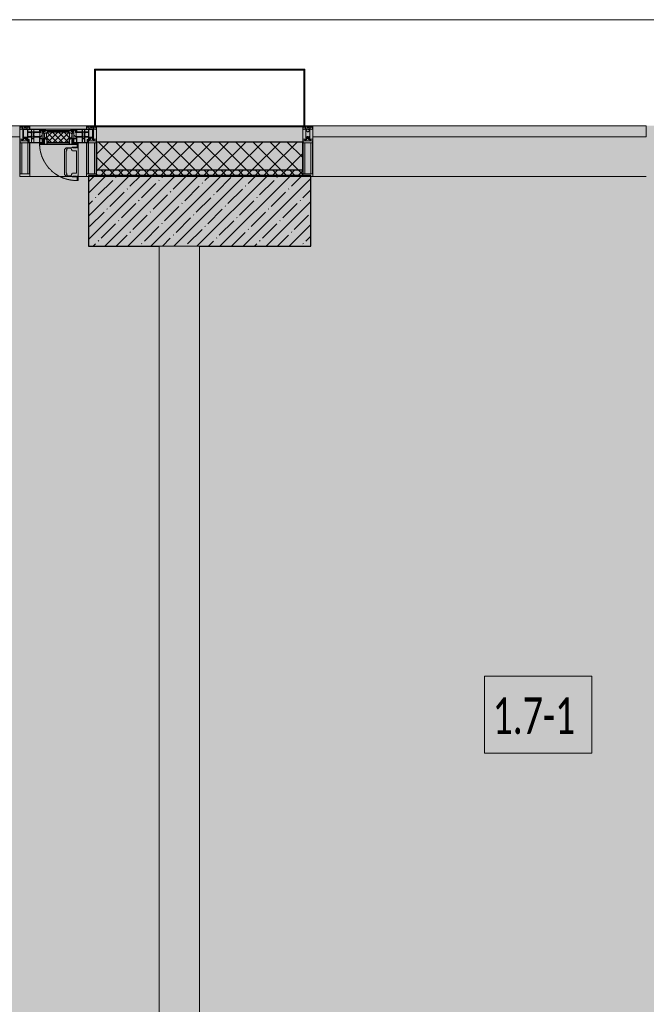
# Model space of a CAD drawing. Header units: millimetres. Extents: x -76220005 to 7466349, y -86687 to 22351.
# Tile 171 of 256: x 56988 to 60088, y -23629 to -18759. Entities that reach past the tile are written whole.
import ezdxf

# ---------------------------------------------------------------- set-up
doc = ezdxf.new("R2010")
doc.units = ezdxf.units.MM
doc.linetypes.add('-D1-02х01', pattern=[3, 2, -1])
for name, color, linetype, lineweight in [('_0', 7, 'Continuous', 13), ('A-010-A_ROOM', 7, 'Continuous', 18), ('A-200-M_WALL', 7, 'Continuous', 5), ('A-200-M_WALL_PAT', 7, 'Continuous', 5), ('A-214-M_CURT_WALL', 7, 'Continuous', 5), ('A-215-M_CURT_PANEL', 7, 'Continuous', 5), ('A-280-M_COLUMN', 7, 'Continuous', 5), ('A-314-M_WINDOW', 7, 'Continuous', 5), ('S-280-M_COLUMN', 7, 'Continuous', 5), ('Z-060-M_DETAIL', 7, 'Continuous', 5), ('Ограждение', 7, 'Continuous', 5), ('Поручни', 7, 'Continuous', 5)]:
    doc.layers.add(name, color=color, linetype=linetype, lineweight=lineweight)
doc.styles.add('Calibri Light_2', font='Calibri light.ttf', dxfattribs={"width": 0.7, "height": 250})

# ---------------------------------------------------------------- blocks, each defined once
blk = doc.blocks.new('System Panel - A_PAN_Glass-3811965-50_AS_Plan_10')
at = {"layer": 'A-215-M_CURT_PANEL'}
for p, q in [((825, 55), (-825, 55)), ((-825, 55), (-825, 0)), ((825, 0), (825, 55)), ((-825, 0), (825, 0))]:
    blk.add_line(p, q, dxfattribs=at)
blk = doc.blocks.new('Rectangular Mullion - R_StandardFrame_50Wx250H-3725449-50_AS_Plan_10')
at = {"layer": 'A-214-M_CURT_WALL'}
blk.add_line((33540, -505), (31890, -505), dxfattribs=at)
blk = doc.blocks.new('Rectangular Mullion - 50Wx250H-2623690-50_AS_Plan_10')
at = {"layer": 'Z-060-M_DETAIL'}
for p, q in [((-25, 65.2), (-25, 250)), ((-25, 250), (0, 250)), ((25, 250), (0, 250)), ((25, 65.2), (25, 250)), ((-23, 237.3), (0, 237.3)), ((-23, 237.3), (-23, 73.6)), ((-14.9, 84), (-14.9, 237.3)), ((23, 237.3), (0, 237.3)), ((14.9, 84), (14.9, 237.3)), ((23, 237.3), (23, 73.6)), ((-14, 65.2), (-25, 65.2)), ((0, 84), (-23, 84)), ((-0.5, 73.6), (-23, 73.6)), ((-14, 71.3), (-14, 65.2)), ((-10, 71.3), (-14, 71.3)), ((-10, 53), (-10, 71.3)), ((-8.7, 53), (-10, 53)), ((-10, 53), (-10, 17)), ((-8.7, 53), (-7, 54.7)), ((-7, 65.2), (-5.9, 67.3)), ((-7, 65.2), (-7, 54.7)), ((-4.1, 67.3), (-5.9, 67.3)), ((-4.1, 67.3), (-2.9, 65.1)), ((-2.9, 65.1), (-2.9, 54.6)), ((-1.3, 53), (-2.9, 54.6)), ((0, 53), (-1.3, 53)), ((0, 84), (23, 84)), ((0, 53), (1.3, 53)), ((0.5, 73.6), (23, 73.6)), ((1.3, 53), (2.9, 54.6)), ((4.1, 67.3), (2.9, 65.1)), ((2.9, 65.1), (2.9, 54.6)), ((4.1, 67.3), (5.9, 67.3)), ((7, 65.2), (5.9, 67.3)), ((7, 65.2), (7, 54.7)), ((8.7, 53), (7, 54.7)), ((8.7, 53), (10, 53)), ((10, 71.3), (14, 71.3)), ((10, 53), (10, 71.3)), ((10, 53), (10, 17)), ((14, 71.3), (14, 65.2)), ((14, 65.2), (25, 65.2)), ((-23.8, 14.6), (-25, 14.2)), ((-25, 0), (-25, 14.2)), ((-22.3, 17), (-23.8, 17)), ((-23.8, 17), (-23.8, 14.6)), ((-22.5, 10.6), (-23.8, 14.6)), ((-22.5, 10.6), (-23.7, 9.9)), ((-23.7, 1.3), (-23.7, 9.9)), ((-23.7, 1.3), (-11.8, 1.3)), ((-23.2, 10.2), (-22.5, 8)), ((-22.5, 8), (-22.5, 4.5)), ((-21.3, 4.5), (-22.5, 4.5)), ((-22.3, 17), (-22.3, 16)), ((-22.3, 16), (-21.3, 16)), ((-19, 17.6), (-21.3, 16)), ((-21.3, 4.5), (-21.3, 6.5)), ((-21.3, 6.5), (-14.2, 6.5)), ((-18.4, 16.6), (-19, 17.6)), ((-7.4, 16.6), (-18.4, 16.6)), ((-14.2, 6.5), (-14.2, 4.5)), ((-13.2, 4.5), (-14.2, 4.5)), ((-13.2, 4.5), (-12.2, 7.2)), ((-12.7, 7.6), (-11.3, 11.4)), ((-12.7, 7.6), (-11.8, 6.9)), ((-12.2, 9), (-12.2, 14.8)), ((-12.2, 14.8), (0, 14.8)), ((-11.8, 1.3), (-11.8, 6.9)), ((-10.5, 11.2), (-11.3, 11.4)), ((-10.5, 1.5), (-10.5, 11.2)), ((-4.8, 1.5), (-10.5, 1.5)), ((-10, 17), (-7.5, 17)), ((-8.5, 23), (-1.5, 30)), ((-8.5, 18.5), (-8.5, 23)), ((-7.5, 18.5), (-8.5, 18.5)), ((-7.5, 17), (-7.5, 18.5)), ((-7.4, 18), (-7.4, 16.6)), ((-2.6, 18), (-7.4, 18)), ((0, 8), (-4.8, 8)), ((-4.8, 1.5), (-4.8, 8)), ((-2.6, 18), (-2.6, 16.8)), ((-2.6, 16.8), (0, 16.8)), ((-1.5, 30), (0, 30)), ((1.5, 30), (0, 30)), ((2.6, 16.8), (0, 16.8)), ((0, 14.8), (0, 16.8)), ((0, 14.8), (0, 16.8)), ((12.2, 14.8), (0, 14.8)), ((0, 0), (0, 8)), ((0, 8), (4.8, 8)), ((0, 0), (0, 8)), ((8.5, 23), (1.5, 30)), ((2.6, 18), (2.6, 16.8)), ((2.6, 18), (7.4, 18)), ((4.8, 1.5), (4.8, 8)), ((4.8, 1.5), (10.5, 1.5)), ((7.4, 18), (7.4, 16.6)), ((7.4, 16.6), (18.4, 16.6)), ((7.5, 18.5), (8.5, 18.5)), ((7.5, 17), (7.5, 18.5)), ((10, 17), (7.5, 17)), ((8.5, 18.5), (8.5, 23)), ((10.5, 11.2), (11.3, 11.4)), ((10.5, 1.5), (10.5, 11.2)), ((12.7, 7.6), (11.3, 11.4)), ((12.7, 7.6), (11.8, 6.9)), ((11.8, 1.3), (11.8, 6.9)), ((23.7, 1.3), (11.8, 1.3)), ((12.2, 9), (12.2, 14.8)), ((13.2, 4.5), (12.2, 7.2)), ((13.2, 4.5), (14.2, 4.5)), ((21.3, 6.5), (14.2, 6.5)), ((14.2, 6.5), (14.2, 4.5)), ((18.4, 16.6), (19, 17.6)), ((19, 17.6), (21.3, 16)), ((22.3, 16), (21.3, 16)), ((21.3, 4.5), (21.3, 6.5)), ((21.3, 4.5), (22.5, 4.5)), ((22.3, 17), (22.3, 16)), ((22.3, 17), (23.8, 17)), ((22.5, 10.6), (23.8, 14.6)), ((22.5, 10.6), (23.7, 9.9)), ((23.2, 10.2), (22.5, 8)), ((22.5, 8), (22.5, 4.5)), ((23.7, 1.3), (23.7, 9.9)), ((23.8, 17), (23.8, 14.6)), ((23.8, 14.6), (25, 14.2)), ((25, 0), (25, 14.2)), ((-25, 0), (0, 0)), ((25, 0), (0, 0))]:
    blk.add_line(p, q, dxfattribs=at)
for centre, start, end in [((-0.5, 73.1), 360, 90), ((0.5, 73.1), 90, 180)]:
    blk.add_arc(centre, 0.5, start, end, dxfattribs=at)
blk = doc.blocks.new('Rectangular Mullion - R_StandardFrame_50Wx250H-3812575-50_AS_Plan_10')
at = {"layer": 'A-214-M_CURT_WALL', "lineweight": 9}
for p, q in [((-50, -250), (-50, 0)), ((-50, 0), (0, 0)), ((0, 0), (0, -250)), ((0, -250), (-50, -250))]:
    blk.add_line(p, q, dxfattribs=at)
blk = doc.blocks.new('A_PAN_Створка - 383мм-V23-50_AS_Plan_10')
at = {"layer": 'A-215-M_CURT_PANEL'}
h = blk.add_hatch(dxfattribs=at)
h.set_pattern_fill('FP_28', color=256, style=0, pattern_type=2)
h.set_pattern_definition([(45, (-21000, -29695.019), (-14.142136, 14.142136), []), (135, (-21000, -29695.019), (-14.142136, -14.142136), [])])
h.paths.add_polyline_path([(-53.6, -82.7), (54.6, -81.8), (54.6, -63.4), (57.2, -60.8), (57.2, -36.4), (54.9, -34.1), (54.5, -31.8), (-54.5, -31.8), (-54.9, -34.1), (-57.2, -36.4), (-57.2, -60.8), (-54.6, -63.4), (-54.6, -81.8)])
at = {"layer": 'A-314-M_WINDOW'}
for p, q in [((-67.9, -17), (-171, -17)), ((-171, -17), (-171, -57)), ((-171, -18.5), (-153.5, -18.5)), ((-153.5, -18.5), (-152, -20)), ((-152, -20), (-152, -73.5)), ((-150.5, -17), (-150.5, -29.4)), ((-132.4, -18.6), (-150.5, -18.6)), ((-150.5, -29.4), (-132.4, -29.4)), ((-150.5, -33.6), (-150.5, -68)), ((-136.3, -33.6), (-150.5, -33.6)), ((-137.2, -31), (-135.8, -35)), ((-132.5, -31), (-137.2, -31)), ((-132.1, -36.8), (-135.8, -35)), ((-132.5, -31.9), (-133.4, -33.7)), ((-133.4, -33.7), (-130.1, -35.3)), ((-132.5, -31.9), (-132.5, -31)), ((-132.4, -29.4), (-132.4, -18.6)), ((-132.1, -49), (-132.1, -36.8)), ((-131, -18.2), (-131, -29.5)), ((-120.8, -18.2), (-131, -18.2)), ((-131, -29.5), (-120.8, -29.5)), ((-131, -30.9), (-131, -33)), ((-120.8, -30.9), (-131, -30.9)), ((-129.4, -34.6), (-131, -33)), ((-130.1, -35.3), (-129.4, -34.6)), ((-130.1, -35.3), (-130.1, -50.4)), ((-122.4, -34.6), (-120.8, -33)), ((-121.7, -35.3), (-122.4, -34.6)), ((-118.4, -33.7), (-121.7, -35.3)), ((-121.7, -35.3), (-121.7, -50.4)), ((-120.8, -18.2), (-120.8, -29.5)), ((-120.8, -30.9), (-120.8, -33)), ((-119.7, -36.8), (-115.9, -35)), ((-119.7, -49), (-119.7, -36.8)), ((-119.3, -18.6), (-92.5, -18.6)), ((-119.3, -29.4), (-119.3, -18.6)), ((-92.5, -29.4), (-119.3, -29.4)), ((-119.3, -31), (-114.6, -31)), ((-119.3, -31.9), (-119.3, -31)), ((-119.3, -31.9), (-118.4, -33.7)), ((-114.6, -31), (-115.9, -35)), ((-94.1, -33.5), (-115.4, -33.5)), ((-89.9, -35.1), (-94.1, -33.5)), ((-92.5, -18.6), (-92.5, -29.4)), ((-90.8, -18.5), (-90.8, -29.4)), ((-87.3, -18.5), (-90.8, -18.5)), ((-90.8, -29.4), (-85.9, -29.4)), ((-89.9, -32.5), (-89.9, -35.1)), ((-85.9, -32.5), (-89.9, -32.5)), ((-89.9, -35.1), (-89.9, -50.9)), ((-87.3, -20.4), (-87.3, -18.5)), ((-87.3, -20.4), (-87.3, -21.9)), ((-84.8, -20.4), (-87.3, -20.4)), ((-87.3, -21.9), (-85.9, -21.9)), ((-85.9, -18.2), (-85.9, -20.4)), ((-75.9, -18.2), (-85.9, -18.2)), ((-85.9, -21.9), (-85.9, -29.4)), ((-85.9, -29.4), (-85.9, -32.5)), ((-85.9, -53.5), (-78, -45.6)), ((-83.4, -20.4), (-84.8, -20.4)), ((-70, -33.8), (-83.4, -20.4)), ((-78, -84), (-78, -23.5)), ((-78, -23.5), (-67.9, -23.5)), ((-78, -36.8), (-70, -36.8)), ((-78, -45.6), (-78, -36.8)), ((-75.9, -21.5), (-75.9, -18.2)), ((-75.9, -21.5), (-75.9, -23.5)), ((-74.9, -21.5), (-75.9, -21.5)), ((-75.9, -23.5), (-73, -23.5)), ((-74.9, -17.9), (-74.9, -21.5)), ((-68.9, -17.9), (-74.9, -17.9)), ((-67.2, -29.3), (-73, -23.5)), ((-61.4, -23.5), (-70, -32.1)), ((-70, -32.1), (-70, -62.5)), ((-70, -36.8), (-70, -33.8)), ((-68.9, -21.5), (-68.9, -17.9)), ((-67.9, -21.5), (-68.9, -21.5)), ((67.9, -17), (-67.9, -17)), ((-61.4, -23.5), (-67.9, -17)), ((-67.9, -17), (-67.9, -23.5)), ((-67.9, -17), (67.9, -17)), ((-67.9, -21.5), (-67.9, -23.5)), ((-67.9, -23.5), (-64.6, -26.8)), ((-67.9, -23.5), (-64.6, -26.8)), ((-64.6, -26.8), (-67.2, -29.3)), ((-64.6, -26.8), (-61.4, -23.5)), ((61.4, -23.5), (-61.4, -23.5)), ((67.9, -17), (61.4, -23.5)), ((70, -32.1), (61.4, -23.5)), ((61.4, -23.5), (64.6, -26.8)), ((67.9, -23.5), (64.6, -26.8)), ((64.6, -26.8), (67.9, -23.5)), ((64.6, -26.8), (67.2, -29.3)), ((67.2, -29.3), (73, -23.5)), ((67.9, -23.5), (67.9, -17)), ((171, -17), (67.9, -17)), ((67.9, -21.5), (67.9, -23.5)), ((67.9, -21.5), (68.9, -21.5)), ((67.9, -23.5), (78, -23.5)), ((68.9, -17.9), (74.9, -17.9)), ((68.9, -21.5), (68.9, -17.9)), ((70, -33.8), (83.4, -20.4)), ((70, -62.5), (70, -32.1)), ((70, -36.8), (70, -33.8)), ((78, -36.8), (70, -36.8)), ((75.9, -23.5), (73, -23.5)), ((74.9, -17.9), (74.9, -21.5)), ((74.9, -21.5), (75.9, -21.5)), ((75.9, -18.2), (85.9, -18.2)), ((75.9, -21.5), (75.9, -18.2)), ((75.9, -21.5), (75.9, -23.5)), ((78, -23.5), (78, -84)), ((78, -45.6), (78, -36.8)), ((85.9, -53.5), (78, -45.6)), ((83.4, -20.4), (84.8, -20.4)), ((84.8, -20.4), (87.3, -20.4)), ((85.9, -18.2), (85.9, -20.4)), ((85.9, -21.9), (85.9, -29.4)), ((87.3, -21.9), (85.9, -21.9)), ((85.9, -29.4), (85.9, -32.5)), ((90.8, -29.4), (85.9, -29.4)), ((85.9, -32.5), (89.9, -32.5)), ((87.3, -18.5), (90.8, -18.5)), ((87.3, -20.4), (87.3, -18.5)), ((87.3, -20.4), (87.3, -21.9)), ((89.9, -32.5), (89.9, -35.1)), ((89.9, -35.1), (94.1, -33.5)), ((89.9, -35.1), (89.9, -50.9)), ((90.8, -18.5), (90.8, -29.4)), ((92.5, -18.6), (92.5, -29.4)), ((119.3, -18.6), (92.5, -18.6)), ((92.5, -29.4), (119.3, -29.4)), ((94.1, -33.5), (115.4, -33.5)), ((114.6, -31), (115.9, -35)), ((119.3, -31), (114.6, -31)), ((119.7, -36.8), (115.9, -35)), ((119.3, -31.9), (118.4, -33.7)), ((118.4, -33.7), (121.7, -35.3)), ((119.3, -29.4), (119.3, -18.6)), ((119.3, -31.9), (119.3, -31)), ((119.7, -49), (119.7, -36.8)), ((120.8, -18.2), (120.8, -29.5)), ((120.8, -18.2), (131, -18.2)), ((131, -29.5), (120.8, -29.5)), ((120.8, -30.9), (120.8, -33)), ((120.8, -30.9), (131, -30.9)), ((122.4, -34.6), (120.8, -33)), ((121.7, -35.3), (122.4, -34.6)), ((121.7, -35.3), (121.7, -50.4)), ((129.4, -34.6), (131, -33)), ((130.1, -35.3), (129.4, -34.6)), ((133.4, -33.7), (130.1, -35.3)), ((130.1, -35.3), (130.1, -50.4)), ((131, -18.2), (131, -29.5)), ((131, -30.9), (131, -33)), ((132.1, -36.8), (135.8, -35)), ((132.1, -49), (132.1, -36.8)), ((132.4, -18.6), (150.5, -18.6)), ((132.4, -29.4), (132.4, -18.6)), ((150.5, -29.4), (132.4, -29.4)), ((132.5, -31), (137.2, -31)), ((132.5, -31.9), (132.5, -31)), ((132.5, -31.9), (133.4, -33.7)), ((137.2, -31), (135.8, -35)), ((136.3, -33.6), (150.5, -33.6)), ((150.5, -17), (150.5, -29.4)), ((150.5, -33.6), (150.5, -68)), ((153.5, -18.5), (152, -20)), ((152, -20), (152, -73.5)), ((171, -18.5), (153.5, -18.5)), ((171, -57), (171, -17)), ((-171, -55.5), (-152, -55.5)), ((-171, -57), (-156, -57)), ((-153, -60), (-153, -73.5)), ((-153, -73.5), (-150, -73.5)), ((-136.4, -52.4), (-150.5, -52.4)), ((-150.5, -56.6), (-132.4, -56.6)), ((-150.5, -68), (-143.5, -68)), ((-150.5, -69.5), (-150.5, -73.5)), ((-145, -69.5), (-150.5, -69.5)), ((-150, -73.5), (-150, -84)), ((-150, -84), (-78, -84)), ((-148.5, -81), (-148.5, -82.5)), ((-143.5, -81), (-148.5, -81)), ((-148.5, -82.5), (-132.4, -82.5)), ((-145, -69.5), (-145, -79.5)), ((-143.5, -68), (-143.5, -81)), ((-137.2, -54.8), (-135.8, -50.8)), ((-132.5, -54.8), (-137.2, -54.8)), ((-132.1, -49), (-135.8, -50.8)), ((-133.4, -52), (-130.1, -50.4)), ((-132.5, -53.8), (-133.4, -52)), ((-132.5, -53.8), (-132.5, -54.8)), ((-132.4, -56.6), (-132.4, -82.5)), ((-129.4, -51.1), (-131, -52.7)), ((-131, -55.1), (-131, -52.7)), ((-120.8, -55.1), (-131, -55.1)), ((-131, -56.5), (-131, -62.6)), ((-131, -56.5), (-120.8, -56.5)), ((-120.8, -62.6), (-131, -62.6)), ((-131, -64.6), (-120.8, -64.6)), ((-131, -82.5), (-131, -64.6)), ((-131, -82.5), (-120.8, -82.5)), ((-130.1, -50.4), (-129.4, -51.1)), ((-121.7, -50.4), (-122.4, -51.1)), ((-122.4, -51.1), (-120.8, -52.7)), ((-118.4, -52), (-121.7, -50.4)), ((-120.8, -55.1), (-120.8, -52.7)), ((-120.8, -56.5), (-120.8, -62.6)), ((-120.8, -82.5), (-120.8, -64.6)), ((-119.7, -49), (-115.9, -50.8)), ((-119.3, -53.8), (-118.4, -52)), ((-119.3, -53.8), (-119.3, -54.8)), ((-119.3, -54.8), (-114.6, -54.8)), ((-119.3, -56.6), (-119.3, -82.5)), ((-92.5, -56.6), (-119.3, -56.6)), ((-119.3, -82.5), (-92.5, -82.5)), ((-114.6, -54.8), (-115.9, -50.8)), ((-94.1, -52.5), (-115.3, -52.5)), ((-89.9, -50.9), (-94.1, -52.5)), ((-92.5, -56.6), (-92.5, -82.5)), ((-73.9, -87.5), (-91.5, -87.5)), ((-91.5, -87.5), (-91.5, -92)), ((-91.5, -92), (91.5, -92)), ((-90.8, -56.6), (-85.9, -56.6)), ((-90.8, -62.7), (-90.8, -56.6)), ((-80.4, -62.7), (-90.8, -62.7)), ((-90.8, -64.6), (-90.8, -82.5)), ((-80.1, -64.6), (-90.8, -64.6)), ((-90.8, -82.5), (-79.5, -82.5)), ((-89.9, -52.2), (-89.9, -50.9)), ((-89.9, -52.2), (-88.6, -53.5)), ((-85.9, -53.5), (-88.6, -53.5)), ((-85.9, -56.6), (-85.9, -53.5)), ((-78, -84), (-85, -84)), ((-85, -84), (-85, -87.5)), ((-85, -87.5), (-78, -87.5)), ((-80.4, -61.1), (-80.4, -62.7)), ((-78, -61.1), (-80.4, -61.1)), ((-80.1, -66.1), (-80.1, -64.6)), ((-78, -66.1), (-80.1, -66.1)), ((-79.5, -80.6), (-78, -80.6)), ((-79.5, -82.5), (-79.5, -80.6)), ((-78, -66.1), (-78, -61.1)), ((-78, -87.5), (-78, -84)), ((-78, -84), (-73.9, -84)), ((-70, -62.5), (-73.9, -62.5)), ((-73.9, -62.5), (-73.9, -87.5)), ((73.9, -62.5), (70, -62.5)), ((73.9, -87.5), (73.9, -62.5)), ((73.9, -84), (78, -84)), ((91.5, -87.5), (73.9, -87.5)), ((78, -61.1), (80.4, -61.1)), ((78, -66.1), (78, -61.1)), ((78, -66.1), (80.1, -66.1)), ((79.5, -80.6), (78, -80.6)), ((78, -87.5), (78, -84)), ((78, -84), (85, -84)), ((78, -84), (150, -84)), ((85, -87.5), (78, -87.5)), ((79.5, -82.5), (79.5, -80.6)), ((90.8, -82.5), (79.5, -82.5)), ((80.1, -64.6), (90.8, -64.6)), ((80.1, -66.1), (80.1, -64.6)), ((80.4, -61.1), (80.4, -62.7)), ((80.4, -62.7), (90.8, -62.7)), ((85, -84), (85, -87.5)), ((85.9, -53.5), (88.6, -53.5)), ((85.9, -56.6), (85.9, -53.5)), ((90.8, -56.6), (85.9, -56.6)), ((89.9, -52.2), (88.6, -53.5)), ((89.9, -50.9), (94.1, -52.5)), ((89.9, -52.2), (89.9, -50.9)), ((90.8, -62.7), (90.8, -56.6)), ((90.8, -64.6), (90.8, -82.5)), ((91.5, -92), (91.5, -87.5)), ((92.5, -56.6), (119.3, -56.6)), ((92.5, -56.6), (92.5, -82.5)), ((119.3, -82.5), (92.5, -82.5)), ((94.1, -52.5), (115.3, -52.5)), ((114.6, -54.8), (115.9, -50.8)), ((119.3, -54.8), (114.6, -54.8)), ((119.7, -49), (115.9, -50.8)), ((118.4, -52), (121.7, -50.4)), ((119.3, -53.8), (118.4, -52)), ((119.3, -53.8), (119.3, -54.8)), ((119.3, -56.6), (119.3, -82.5)), ((122.4, -51.1), (120.8, -52.7)), ((120.8, -55.1), (120.8, -52.7)), ((120.8, -55.1), (131, -55.1)), ((120.8, -56.5), (120.8, -62.6)), ((131, -56.5), (120.8, -56.5)), ((120.8, -62.6), (131, -62.6)), ((120.8, -82.5), (120.8, -64.6)), ((131, -64.6), (120.8, -64.6)), ((131, -82.5), (120.8, -82.5)), ((121.7, -50.4), (122.4, -51.1)), ((130.1, -50.4), (129.4, -51.1)), ((129.4, -51.1), (131, -52.7)), ((133.4, -52), (130.1, -50.4)), ((131, -55.1), (131, -52.7)), ((131, -56.5), (131, -62.6)), ((131, -82.5), (131, -64.6)), ((132.1, -49), (135.8, -50.8)), ((150.5, -56.6), (132.4, -56.6)), ((132.4, -56.6), (132.4, -82.5)), ((148.5, -82.5), (132.4, -82.5)), ((132.5, -53.8), (133.4, -52)), ((132.5, -53.8), (132.5, -54.8)), ((132.5, -54.8), (137.2, -54.8)), ((137.2, -54.8), (135.8, -50.8)), ((136.4, -52.4), (150.5, -52.4)), ((143.5, -68), (143.5, -81)), ((150.5, -68), (143.5, -68)), ((143.5, -81), (148.5, -81)), ((145, -69.5), (150.5, -69.5)), ((145, -69.5), (145, -79.5)), ((148.5, -81), (148.5, -82.5)), ((150, -84), (150, -73.5)), ((150, -73.5), (153, -73.5)), ((150.5, -69.5), (150.5, -73.5)), ((171, -55.5), (152, -55.5)), ((153, -73.5), (153, -60)), ((156, -57), (171, -57))]:
    blk.add_line(p, q, dxfattribs=at)
for centre, start, end in [((-156, -60), 0, 90), ((156, -60), 90, 180)]:
    blk.add_arc(centre, 3, start, end, dxfattribs=at)
at = {"layer": 'A-314-M_WINDOW', "linetype": '-D1-02х01'}
blk.add_arc((91.4, -87.5), 183, 181.4091, 271.1445, dxfattribs=at)
at = {"layer": 'Z-060-M_DETAIL'}
for p, q in [((-70, -32.1), (-61.4, -23.5)), ((-70, -62.5), (-70, -32.1)), ((-67.8, -38.3), (-65.7, -37.4)), ((-67.8, -55.7), (-67.8, -38.3)), ((-65.7, -37.4), (-60.8, -34.7)), ((61.4, -23.5), (-61.4, -23.5)), ((-60.8, -34.7), (-57.3, -35.9)), ((-55.2, -33.8), (-57.3, -35.9)), ((-54.9, -34.1), (-57.2, -36.4)), ((-57.2, -36.4), (-57.2, -60.8)), ((-55.2, -33.8), (-54.8, -31.5)), ((-54.9, -25.8), (-53.9, -24.8)), ((-54.9, -29.5), (-54.9, -25.8)), ((-53.9, -30.5), (-54.9, -29.5)), ((-54.5, -31.8), (-54.9, -34.1)), ((0, -31.5), (-54.8, -31.5)), ((54.5, -31.8), (-54.5, -31.8)), ((-53.9, -24.8), (53.9, -24.8)), ((53.9, -30.5), (-53.9, -30.5)), ((0, -31.5), (54.8, -31.5)), ((54.9, -25.8), (53.9, -24.8)), ((53.9, -30.5), (54.9, -29.5)), ((54.9, -34.1), (54.5, -31.8)), ((55.2, -33.8), (54.8, -31.5)), ((54.9, -29.5), (54.9, -25.8)), ((57.2, -36.4), (54.9, -34.1)), ((55.2, -33.8), (57.3, -35.9)), ((57.2, -60.8), (57.2, -36.4)), ((60.8, -34.7), (57.3, -35.9)), ((65.7, -37.4), (60.8, -34.7)), ((70, -32.1), (61.4, -23.5)), ((67.8, -38.3), (65.7, -37.4)), ((67.8, -55.7), (67.8, -38.3)), ((70, -62.5), (70, -32.1)), ((-91.5, -87.5), (-73.9, -87.5)), ((-91.5, -92), (-91.5, -87.5)), ((-91.5, -92), (91.5, -92)), ((-83.4, -90.3), (-83.4, -87.5)), ((-83.4, -90.3), (-69.4, -90.3)), ((-73.9, -62.5), (-70, -62.5)), ((-73.9, -87.5), (-73.9, -62.5)), ((-69.4, -66.5), (-73.9, -66.5)), ((-73.9, -81.5), (-69.4, -81.5)), ((-69.4, -85.5), (-73.9, -85.5)), ((-69.4, -81.5), (-69.4, -66.5)), ((-69.4, -90.3), (-69.4, -85.5)), ((-61.7, -62.5), (-67.9, -62.5)), ((-67.9, -62.5), (-67.9, -89.3)), ((-67.9, -89.3), (-66.9, -90.3)), ((-66, -56.5), (-67.8, -55.7)), ((-66.9, -90.3), (-57.4, -90.3)), ((-66, -56.5), (-62, -59.1)), ((-62, -59.1), (-60.7, -61)), ((-61.7, -64.9), (-61.7, -62.5)), ((-60.1, -67.7), (-61.7, -64.9)), ((-60.7, -61), (-57.4, -61)), ((-56.4, -67.7), (-60.1, -67.7)), ((-57.4, -61), (-54.9, -63.5)), ((-57.4, -90.3), (-56.4, -89.4)), ((-57.2, -60.8), (-54.6, -63.4)), ((-56.4, -89.4), (-56.4, -67.7)), ((-54.9, -63.5), (-54.9, -81.9)), ((-54.9, -81.9), (-53.8, -83)), ((-54.9, -85.6), (-53.9, -84.6)), ((-54.9, -89.3), (-54.9, -85.6)), ((-53.9, -90.3), (-54.9, -89.3)), ((-54.6, -63.4), (-54.6, -81.8)), ((-54.6, -81.8), (-53.6, -82.7)), ((-53.9, -84.6), (53.9, -84.6)), ((53.9, -90.3), (-53.9, -90.3)), ((53.8, -83), (-53.8, -83)), ((-53.6, -82.7), (53.6, -82.7)), ((53.6, -82.7), (54.6, -81.8)), ((54.9, -81.9), (53.8, -83)), ((54.9, -85.6), (53.9, -84.6)), ((53.9, -90.3), (54.9, -89.3)), ((54.6, -63.4), (57.2, -60.8)), ((54.6, -81.8), (54.6, -63.4)), ((57.4, -61), (54.9, -63.5)), ((54.9, -63.5), (54.9, -81.9)), ((54.9, -89.3), (54.9, -85.6)), ((56.4, -67.7), (60.1, -67.7)), ((56.4, -89.4), (56.4, -67.7)), ((57.4, -90.3), (56.4, -89.4)), ((60.7, -61), (57.4, -61)), ((66.9, -90.3), (57.4, -90.3)), ((60.1, -67.7), (61.7, -64.9)), ((62, -59.1), (60.7, -61)), ((61.7, -62.5), (67.9, -62.5)), ((61.7, -64.9), (61.7, -62.5)), ((66, -56.5), (62, -59.1)), ((66, -56.5), (67.8, -55.7)), ((67.9, -89.3), (66.9, -90.3)), ((67.9, -62.5), (67.9, -89.3)), ((69.4, -66.5), (73.9, -66.5)), ((69.4, -81.5), (69.4, -66.5)), ((73.9, -81.5), (69.4, -81.5)), ((69.4, -85.5), (73.9, -85.5)), ((69.4, -90.3), (69.4, -85.5)), ((83.4, -90.3), (69.4, -90.3)), ((73.9, -62.5), (70, -62.5)), ((73.9, -87.5), (73.9, -62.5)), ((91.5, -87.5), (73.9, -87.5)), ((83.4, -90.3), (83.4, -87.5)), ((91.5, -92), (91.5, -87.5))]:
    blk.add_line(p, q, dxfattribs=at)
at = {"layer": 'Z-060-M_DETAIL', "color": 9, "true_color": 0xc8c8c8}
for p, q in [((95.1, -87.5), (95.1, -105.1)), ((99.6, -87.5), (95.1, -87.5)), ((97.9, -95.6), (95.1, -95.6)), ((97.9, -95.6), (97.9, -109.6)), ((99.6, -270.5), (99.6, -87.5)), ((39.7, -109), (31.1, -117.6)), ((31.1, -117.6), (31.1, -240.4)), ((41.4, -123.8), (39.1, -124.2)), ((39.1, -179), (39.1, -124.2)), ((70.1, -109), (39.7, -109)), ((41.4, -123.8), (43.5, -121.7)), ((45, -113.3), (42.3, -118.2)), ((42.3, -118.2), (43.5, -121.7)), ((45.9, -111.2), (45, -113.3)), ((63.3, -111.2), (45.9, -111.2)), ((64.1, -113), (63.3, -111.2)), ((64.1, -113), (66.7, -117)), ((66.7, -117), (68.6, -118.3)), ((68.6, -118.3), (68.6, -121.6)), ((68.6, -121.6), (71.1, -124.1)), ((70.1, -105.1), (70.1, -109)), ((95.1, -105.1), (70.1, -105.1)), ((71.1, -124.1), (89.5, -124.1)), ((74.1, -109.6), (74.1, -105.1)), ((89.1, -109.6), (74.1, -109.6)), ((89.1, -105.1), (89.1, -109.6)), ((89.5, -124.1), (90.6, -125.2)), ((90.6, -125.2), (90.6, -232.8)), ((93.1, -109.6), (93.1, -105.1)), ((97.9, -109.6), (93.1, -109.6)), ((39.1, -179), (39.1, -233.8)), ((39.7, -249), (31.1, -240.4)), ((41.4, -234.2), (39.1, -233.8)), ((41.4, -234.2), (43.5, -236.3)), ((42.3, -239.8), (43.5, -236.3)), ((45, -244.7), (42.3, -239.8)), ((64.1, -245), (66.7, -241)), ((66.7, -241), (68.6, -239.7)), ((68.6, -236.4), (71.1, -233.9)), ((68.6, -239.7), (68.6, -236.4)), ((71.1, -233.9), (89.5, -233.9)), ((89.5, -233.9), (90.6, -232.8)), ((70.1, -249), (39.7, -249)), ((45.9, -246.8), (45, -244.7)), ((63.3, -246.8), (45.9, -246.8)), ((64.1, -245), (63.3, -246.8)), ((70.1, -252.9), (70.1, -249)), ((95.1, -252.9), (70.1, -252.9)), ((74.1, -248.4), (74.1, -252.9)), ((89.1, -248.4), (74.1, -248.4)), ((89.1, -252.9), (89.1, -248.4)), ((93.1, -248.4), (93.1, -252.9)), ((97.9, -248.4), (93.1, -248.4)), ((95.1, -270.5), (95.1, -252.9)), ((97.9, -262.4), (95.1, -262.4)), ((99.6, -270.5), (95.1, -270.5)), ((97.9, -262.4), (97.9, -248.4))]:
    blk.add_line(p, q, dxfattribs=at)
blk = doc.blocks.new('Rectangular Mullion - R_StandardFrame_50Wx250H-V7-50_AS_Plan_10')
at = {"layer": 'A-214-M_CURT_WALL'}
for p, q in [((34660, -505), (34700.4, -505)), ((34729.9, -505), (34940, -505)), ((34660, -755), (34940, -755))]:
    blk.add_line(p, q, dxfattribs=at)
blk = doc.blocks.new('Rectangular Mullion - 50Wx250H-V1-50_AS_Plan_10')
at = {"layer": 'Z-060-M_DETAIL'}
for p, q in [((-25, 84), (-25, 250)), ((-25, 250), (0, 250)), ((25, 250), (0, 250)), ((25, 65.2), (25, 250)), ((-23, 237.3), (0, 237.3)), ((-23, 237.3), (-23, 84)), ((-14.9, 84), (-14.9, 237.3)), ((23, 237.3), (0, 237.3)), ((14.9, 84), (14.9, 237.3)), ((23, 237.3), (23, 73.6)), ((0, 84), (-15, 84)), ((-0.5, 73.6), (-15, 73.6)), ((-10, 71.3), (-12, 71.3)), ((-10, 57.4), (-10, 71.3)), ((-7, 65.2), (-5.9, 67.3)), ((-7, 65.2), (-7, 57)), ((-4.1, 67.3), (-5.9, 67.3)), ((-4.1, 67.3), (-2.9, 65.1)), ((-2.9, 65.1), (-2.9, 57)), ((0, 84), (23, 84)), ((0.5, 73.6), (23, 73.6)), ((4.1, 67.3), (2.9, 65.1)), ((2.9, 65.1), (2.9, 57)), ((4.1, 67.3), (5.9, 67.3)), ((7, 65.2), (5.9, 67.3)), ((7, 65.2), (7, 54.7)), ((8.7, 53), (7, 54.7)), ((8.7, 53), (10, 53)), ((10, 71.3), (14, 71.3)), ((10, 53), (10, 71.3)), ((10, 53), (10, 17)), ((14, 71.3), (14, 65.2)), ((14, 65.2), (25, 65.2)), ((-23.8, 14.6), (-25, 14.2)), ((-25, 0), (-25, 14.2)), ((-23.8, 17), (-23.8, 14.6)), ((-22.5, 10.6), (-23.8, 14.6)), ((-22.5, 10.6), (-23.7, 9.9)), ((-23.7, 1.3), (-23.7, 9.9)), ((-23.7, 1.3), (-11.8, 1.3)), ((-23.2, 10.2), (-22.5, 8)), ((-22.5, 8), (-22.5, 4.5)), ((-21.3, 4.5), (-22.5, 4.5)), ((-22.3, 17), (-22.3, 16)), ((-22.3, 16), (-21.3, 16)), ((-19.9, 17), (-21.3, 16)), ((-21.3, 4.5), (-21.3, 6.5)), ((-21.3, 6.5), (-14.2, 6.5)), ((-7.4, 16.6), (-18.4, 16.6)), ((-14.2, 6.5), (-14.2, 4.5)), ((-13.2, 4.5), (-14.2, 4.5)), ((-13.2, 4.5), (-12.2, 7.2)), ((-12.7, 7.6), (-11.3, 11.4)), ((-12.7, 7.6), (-11.8, 6.9)), ((-12.2, 9), (-12.2, 14.8)), ((-12.2, 14.8), (0, 14.8)), ((-11.8, 1.3), (-11.8, 6.9)), ((-10.5, 11.2), (-11.3, 11.4)), ((-10.5, 1.5), (-10.5, 11.2)), ((-4.8, 1.5), (-10.5, 1.5)), ((0, 8), (-4.8, 8)), ((-4.8, 1.5), (-4.8, 8)), ((-2.6, 16.8), (0, 16.8)), ((2.6, 16.8), (0, 16.8)), ((0, 14.8), (0, 16.8)), ((0, 14.8), (0, 16.8)), ((12.2, 14.8), (0, 14.8)), ((0, 0), (0, 8)), ((0, 8), (4.8, 8)), ((0, 0), (0, 8)), ((4.8, 1.5), (4.8, 8)), ((4.8, 1.5), (10.5, 1.5)), ((8.5, 23), (6, 25.5)), ((6, 18), (7.4, 18)), ((7.4, 18), (7.4, 16.6)), ((7.4, 16.6), (18.4, 16.6)), ((7.5, 18.5), (8.5, 18.5)), ((7.5, 17), (7.5, 18.5)), ((10, 17), (7.5, 17)), ((8.5, 18.5), (8.5, 23)), ((10.5, 11.2), (11.3, 11.4)), ((10.5, 1.5), (10.5, 11.2)), ((12.7, 7.6), (11.3, 11.4)), ((12.7, 7.6), (11.8, 6.9)), ((11.8, 1.3), (11.8, 6.9)), ((23.7, 1.3), (11.8, 1.3)), ((12.2, 9), (12.2, 14.8)), ((13.2, 4.5), (12.2, 7.2)), ((13.2, 4.5), (14.2, 4.5)), ((21.3, 6.5), (14.2, 6.5)), ((14.2, 6.5), (14.2, 4.5)), ((18.4, 16.6), (19, 17.6)), ((19, 17.6), (21.3, 16)), ((22.3, 16), (21.3, 16)), ((21.3, 4.5), (21.3, 6.5)), ((21.3, 4.5), (22.5, 4.5)), ((22.3, 17), (22.3, 16)), ((22.3, 17), (23.8, 17)), ((22.5, 10.6), (23.8, 14.6)), ((22.5, 10.6), (23.7, 9.9)), ((23.2, 10.2), (22.5, 8)), ((22.5, 8), (22.5, 4.5)), ((23.7, 1.3), (23.7, 9.9)), ((23.8, 17), (23.8, 14.6)), ((23.8, 14.6), (25, 14.2)), ((25, 0), (25, 14.2)), ((-25, 0), (0, 0)), ((25, 0), (0, 0))]:
    blk.add_line(p, q, dxfattribs=at)
for centre, start, end in [((-0.5, 73.1), 360, 90), ((0.5, 73.1), 90, 180)]:
    blk.add_arc(centre, 0.5, start, end, dxfattribs=at)
blk = doc.blocks.new('Rectangular Mullion - R_StandardFrame_50Wx250H-3548423-50_AS_Plan_10')
at = {"layer": 'A-214-M_CURT_WALL', "lineweight": 9}
for p, q in [((-25, -17), (-25, 0)), ((-25, 0), (25, 0)), ((25, 0), (25, -250)), ((-25, -250), (-25, -84)), ((25, -250), (-25, -250))]:
    blk.add_line(p, q, dxfattribs=at)
blk = doc.blocks.new('Rectangular Mullion - 50Wx250H-V51-50_AS_Plan_10')
at = {"layer": 'Z-060-M_DETAIL'}
for p, q in [((-25, 65.2), (-25, 250)), ((-25, 250), (0, 250)), ((25, 250), (0, 250)), ((25, 84), (25, 250)), ((-23, 237.3), (0, 237.3)), ((-23, 237.3), (-23, 73.6)), ((-14.9, 84), (-14.9, 237.3)), ((23, 237.3), (0, 237.3)), ((14.9, 84), (14.9, 237.3)), ((23, 237.3), (23, 84)), ((-14, 65.2), (-25, 65.2)), ((0, 84), (-23, 84)), ((-0.5, 73.6), (-23, 73.6)), ((-14, 71.3), (-14, 65.2)), ((-10, 71.3), (-14, 71.3)), ((-10, 53), (-10, 71.3)), ((-8.7, 53), (-10, 53)), ((-10, 53), (-10, 17)), ((-8.7, 53), (-7, 54.7)), ((-7, 65.2), (-5.9, 67.3)), ((-7, 65.2), (-7, 54.7)), ((-4.1, 67.3), (-5.9, 67.3)), ((-4.1, 67.3), (-2.9, 65.1)), ((-2.9, 65.1), (-2.9, 57)), ((0, 84), (15, 84)), ((0.5, 73.6), (15, 73.6)), ((4.1, 67.3), (2.9, 65.1)), ((2.9, 65.1), (2.9, 57)), ((4.1, 67.3), (5.9, 67.3)), ((7, 65.2), (5.9, 67.3)), ((7, 65.2), (7, 57)), ((10, 71.3), (12, 71.3)), ((10, 57.4), (10, 71.3)), ((-23.8, 14.6), (-25, 14.2)), ((-25, 0), (-25, 14.2)), ((-22.3, 17), (-23.8, 17)), ((-23.8, 17), (-23.8, 14.6)), ((-22.5, 10.6), (-23.8, 14.6)), ((-22.5, 10.6), (-23.7, 9.9)), ((-23.7, 1.3), (-23.7, 9.9)), ((-23.7, 1.3), (-11.8, 1.3)), ((-23.2, 10.2), (-22.5, 8)), ((-22.5, 8), (-22.5, 4.5)), ((-21.3, 4.5), (-22.5, 4.5)), ((-22.3, 17), (-22.3, 16)), ((-22.3, 16), (-21.3, 16)), ((-19, 17.6), (-21.3, 16)), ((-21.3, 4.5), (-21.3, 6.5)), ((-21.3, 6.5), (-14.2, 6.5)), ((-18.4, 16.6), (-19, 17.6)), ((-7.4, 16.6), (-18.4, 16.6)), ((-14.2, 6.5), (-14.2, 4.5)), ((-13.2, 4.5), (-14.2, 4.5)), ((-13.2, 4.5), (-12.2, 7.2)), ((-12.7, 7.6), (-11.3, 11.4)), ((-12.7, 7.6), (-11.8, 6.9)), ((-12.2, 9), (-12.2, 14.8)), ((-12.2, 14.8), (0, 14.8)), ((-11.8, 1.3), (-11.8, 6.9)), ((-10.5, 11.2), (-11.3, 11.4)), ((-10.5, 1.5), (-10.5, 11.2)), ((-4.8, 1.5), (-10.5, 1.5)), ((-10, 17), (-7.5, 17)), ((-8.5, 23), (-6, 25.5)), ((-8.5, 18.5), (-8.5, 23)), ((-7.5, 18.5), (-8.5, 18.5)), ((-7.5, 17), (-7.5, 18.5)), ((-7.4, 18), (-7.4, 16.6)), ((-6, 18), (-7.4, 18)), ((0, 8), (-4.8, 8)), ((-4.8, 1.5), (-4.8, 8)), ((-2.6, 16.8), (0, 16.8)), ((2.6, 16.8), (0, 16.8)), ((0, 14.8), (0, 16.8)), ((0, 14.8), (0, 16.8)), ((12.2, 14.8), (0, 14.8)), ((0, 0), (0, 8)), ((0, 8), (4.8, 8)), ((0, 0), (0, 8)), ((4.8, 1.5), (4.8, 8)), ((4.8, 1.5), (10.5, 1.5)), ((7.4, 16.6), (18.4, 16.6)), ((10.5, 11.2), (11.3, 11.4)), ((10.5, 1.5), (10.5, 11.2)), ((12.7, 7.6), (11.3, 11.4)), ((12.7, 7.6), (11.8, 6.9)), ((11.8, 1.3), (11.8, 6.9)), ((23.7, 1.3), (11.8, 1.3)), ((12.2, 9), (12.2, 14.8)), ((13.2, 4.5), (12.2, 7.2)), ((13.2, 4.5), (14.2, 4.5)), ((21.3, 6.5), (14.2, 6.5)), ((14.2, 6.5), (14.2, 4.5)), ((19.9, 17), (21.3, 16)), ((22.3, 16), (21.3, 16)), ((21.3, 4.5), (21.3, 6.5)), ((21.3, 4.5), (22.5, 4.5)), ((22.3, 17), (22.3, 16)), ((22.5, 10.6), (23.8, 14.6)), ((22.5, 10.6), (23.7, 9.9)), ((23.2, 10.2), (22.5, 8)), ((22.5, 8), (22.5, 4.5)), ((23.7, 1.3), (23.7, 9.9)), ((23.8, 17), (23.8, 14.6)), ((23.8, 14.6), (25, 14.2)), ((25, 0), (25, 14.2)), ((-25, 0), (0, 0)), ((25, 0), (0, 0))]:
    blk.add_line(p, q, dxfattribs=at)
for centre, start, end in [((-0.5, 73.1), 360, 90), ((0.5, 73.1), 90, 180)]:
    blk.add_arc(centre, 0.5, start, end, dxfattribs=at)
blk = doc.blocks.new('Rectangular Mullion - R_StandardFrame_50Wx250H-3548768-50_AS_Plan_10')
at = {"layer": 'A-214-M_CURT_WALL', "lineweight": 9}
for p, q in [((0, 0), (-50, 0)), ((-50, 0), (-50, -17)), ((0, -250), (0, 0)), ((-50, -84), (-50, -250)), ((-50, -250), (0, -250))]:
    blk.add_line(p, q, dxfattribs=at)
blk = doc.blocks.new('Ограждение - Ограждение-5498546-50_AS_Plan_10')
at = {"layer": 'Поручни'}
blk.add_line((1285, 30145), (-48326.5, 30145), dxfattribs=at)
blk = doc.blocks.new('Ограждение - Ограждение-6093069-50_AS_Plan_10')
at = {"layer": 'Поручни'}
blk.add_line((1285, 30145), (-48326.5, 30145), dxfattribs=at)
blk = doc.blocks.new('Ограждение - Ограждение-6098503-50_AS_Plan_10')
at = {"layer": 'Поручни'}
blk.add_line((1285, 30145), (-48326.5, 30145), dxfattribs=at)
blk = doc.blocks.new('RST_AR_KMN_R22_B1_FCD_rvt-1-50_AS_Plan_10')
at = {"layer": 'A-200-M_WALL_PAT'}
h = blk.add_hatch(dxfattribs=at)
h.set_pattern_fill('FP_5', color=256, style=0, pattern_type=2)
h.set_pattern_definition([(45, (0, 0), (-42.42641, 42.42641), []), (135, (0, 0), (-42.42641, -42.42641), [])])
h.paths.add_polyline_path([(22210, 29475), (22210, 29615), (21190, 29615), (21190, 29475), (21645.9, 29475)])
h = blk.add_hatch(dxfattribs=at)
h.set_pattern_fill('FP_4', color=256, style=0, pattern_type=2)
h.set_pattern_definition([(45, (0, 0), (-21.213203, 21.213203), []), (135, (0, 0), (-21.213203, -21.213203), [])])
h.paths.add_polyline_path([(21190, 29445), (22210, 29445), (22210, 29475), (21190, 29475)])
at = {"layer": 'A-200-M_WALL'}
for p, q in [((22210, 29695), (21190, 29695)), ((21190, 29695), (21190, 29690)), ((21190, 29690), (21190, 29615)), ((22210, 29690), (21190, 29690)), ((22210, 29690), (22210, 29695)), ((22210, 29615), (22210, 29690)), ((21190, 29475), (21190, 29445)), ((22210, 29445), (22210, 29475)), ((21190, 29445), (22210, 29445))]:
    blk.add_line(p, q, dxfattribs=at)
at = {"layer": 'A-200-M_WALL', "lineweight": 25}
for p, q in [((21190, 29615), (21190, 29475)), ((22210, 29615), (21190, 29615)), ((22210, 29475), (22210, 29615)), ((22210, 29475), (21190, 29475))]:
    blk.add_line(p, q, dxfattribs=at)
at = {"layer": 'A-280-M_COLUMN', "lineweight": 18}
for p, q in [((22220, 29975.1), (21180, 29975.1)), ((21180, 29975.1), (21180, 29970.1)), ((21185, 29970.1), (21180, 29970.1)), ((21180, 29970.1), (21180, 29695)), ((21180, 29970.1), (22220, 29970.1)), ((21185, 29695), (21185, 29970.1)), ((22220, 29970.1), (22215, 29970.1)), ((22215, 29970.1), (22215, 29695)), ((22220, 29970.1), (22220, 29975.1)), ((22220, 29695), (22220, 29970.1)), ((21180, 29695), (21185, 29695)), ((22215, 29695), (22220, 29695))]:
    blk.add_line(p, q, dxfattribs=at)
at = {"layer": 'A-214-M_CURT_WALL', "lineweight": 5, "rotation": 180}
for name, p in [('Rectangular Mullion - 50Wx250H-V1-50_AS_Plan_10', (20835, 29695)), ('Rectangular Mullion - R_StandardFrame_50Wx250H-V7-50_AS_Plan_10', (55800, 28940)), ('Rectangular Mullion - 50Wx250H-V51-50_AS_Plan_10', (21165, 29695)), ('Rectangular Mullion - 50Wx250H-2623690-50_AS_Plan_10', (22235, 29695)), ('Rectangular Mullion - R_StandardFrame_50Wx250H-3725449-50_AS_Plan_10', (55800, 28940))]:
    blk.add_blockref(name, p, dxfattribs=at)
at = {"layer": 'A-214-M_CURT_WALL', "lineweight": 5, "extrusion": (0, 0, -1)}
for name, p in [('Rectangular Mullion - R_StandardFrame_50Wx250H-3548423-50_AS_Plan_10', (-20835, 29695)), ('Rectangular Mullion - R_StandardFrame_50Wx250H-3812575-50_AS_Plan_10', (-22210, 29695))]:
    blk.add_blockref(name, p, dxfattribs=at)
at = {"layer": 'A-214-M_CURT_WALL', "lineweight": 5}
blk.add_blockref('Rectangular Mullion - R_StandardFrame_50Wx250H-3548768-50_AS_Plan_10', (21190, 29695), dxfattribs=at)
at = {"layer": 'A-215-M_CURT_PANEL', "lineweight": 5, "rotation": 180}
for p in [(19985, 29695), (23085, 29695)]:
    blk.add_blockref('System Panel - A_PAN_Glass-3811965-50_AS_Plan_10', p, dxfattribs=at)
at = {"layer": 'A-215-M_CURT_PANEL', "lineweight": 5}
blk.add_blockref('A_PAN_Створка - 383мм-V23-50_AS_Plan_10', (21000, 29695), dxfattribs=at)
at = {"layer": 'Ограждение', "lineweight": 5}
for name in ['Ограждение - Ограждение-5498546-50_AS_Plan_10', 'Ограждение - Ограждение-6093069-50_AS_Plan_10', 'Ограждение - Ограждение-6098503-50_AS_Plan_10']:
    blk.add_blockref(name, (36940, 75), dxfattribs=at)

msp = doc.modelspace()

# ---------------------------------------------------------------- hatches: boundary and pattern name
at = {"layer": '_0', "transparency": 33554534}
h = msp.add_hatch(color=252, dxfattribs=at)
h.dxf.hatch_style = 1
h.paths.add_polyline_path([(17837.9, -49734.4), (25204.6, -19284.4), (73878, -19284.4), (73878, -49734.4)])
h.paths.add_polyline_path([(28728, -40979.4), (28728, -37429.4), (30528, -37429.4), (30528, -30029.4), (28477.6, -30029.4), (28478, -28029.4), (29978, -28029.4), (29978, -27479.4), (32178, -27479.4), (32178, -28029.4), (44478, -28029.4), (44478, -27929.4), (45278, -27929.4), (45278, -27379.4), (47528, -27379.4), (47528, -27929.4), (53578, -27929.4), (53578, -27379.4), (55478, -27379.4), (55478, -27929.4), (64478, -27929.4), (64478, -26229.4), (67788, -26229.4), (67788, -28219.4), (66578, -28219.4), (66578, -30029.4), (62978, -30029.4), (62078, -30029.4), (58678, -30029.4), (58678, -38979.4), (61728, -38979.4), (62978, -38979.4), (66878, -38979.4), (66878, -41429.4), (64488, -41429.4), (64488, -41079.4), (59948, -41079.4), (59948, -41629.4), (57898, -41629.4), (57898, -41079.4), (47038, -41079.4), (47038, -41629.4), (44088, -41629.4), (44088, -40979.4)], flags=16)
at = {"layer": 'A-200-M_WALL_PAT'}
h = msp.add_hatch(dxfattribs=at)
h.set_pattern_fill('FP_2', color=256, style=0, pattern_type=2)
h.set_pattern_definition([(45, (36177.98, -48979.44), (-75.43415, 75.43415), [106.68, -17.78, 3.556, -17.78]), (45, (36177.98, -48904.05), (-75.43415, 75.43415), []), (50, (36177.98, -48979.44), (127.52922, -11.15758), [13.335, -146.685]), (355, (36177.98, -48979.44), (-24.66966, 133.74002), [10.668, -117.348]), (100.451, (36188.6, -48980.37), (102.85973, 122.5818), [11.333, -124.663]), (46.184, (36177.98, -48943.88), (189.75516, -29.43036), [20.002, -220.027]), (96.636, (36193.79, -48946.33), (166.1822, 173.1996), [17, -186.995]), (351.184, (36177.98, -48943.88), (166.1839, 173.1976), [16.002, -176.022]), (21, (36195.76, -48952.77), (106.13027, -71.58603), [13.335, -146.685]), (326, (36195.76, -48952.77), (43.26188, 128.93175), [10.668, -117.348]), (71.451, (36204.6, -48958.73), (149.39198, 57.34505), [11.333, -124.663]), (37.5, (36177.975, -48979.436), (2.16223, 59.18836), [3.353, -112.573, 3.353, -115.773, -117.792]), (37.5, (36177.975, -48979.436), (2.16223, 59.18836), [-235.052, 3.353, -114.44]), (7.5, (36177.975, -48979.436), (46.77386, 70.12615), [3.353, -64.567, 3.353, -109.906, -44.894]), (7.5, (36177.975, -48979.436), (46.77386, 70.12615), [-181.178, 3.353, -41.542]), (327.5, (36138.326, -48979.436), (94.91367, -4.010093), [3.353, -41.097, 3.353, -135.331, -184.023]), (327.5, (36138.326, -48979.436), (94.91367, -4.010093), [-183.134, 3.353, -180.67]), (317.5, (36120.55, -48979.44), (103.69057, 17.79882), [3.353, -54.432, 3.353, -88.748, -130.683]), (317.5, (36120.55, -48979.44), (103.69057, 17.79882), [-149.885, 3.353, -127.33])])
h.paths.add_polyline_path([(57678, -26429.4), (57878, -26429.4), (57878, -19879.4), (57678, -19879.4), (57678, -26329.4)])
at = {"layer": 'S-280-M_COLUMN'}
h = msp.add_hatch(dxfattribs=at)
h.set_pattern_fill('FP_1', color=256, style=0, pattern_type=2)
h.set_pattern_definition([(45, (36177.975, -48979.44), (-57.02463, 57.02463), []), (45, (36235, -48979.44), (-57.02463, 57.02463), [100.806, -20.161, 3.353, -16.808])])
h.paths.add_polyline_path([(58428, -19879.4), (58428, -19529.4), (57328, -19529.4), (57328, -19879.4), (57878, -19879.4)])

# ---------------------------------------------------------------- linework, layer by layer
at = {"layer": 'A-010-A_ROOM', "lineweight": 5, "flags": 128}
msp.add_lwpolyline([(59288, -22005.7), (59819, -22005.7), (59819, -22386.7), (59288, -22386.7)], close=True, dxfattribs=at)
at = {"layer": 'A-200-M_WALL', "lineweight": 9}
for p, q in [((57678, -19879.4), (57678, -24279.4)), ((57878, -26429.4), (57878, -19879.4))]:
    msp.add_line(p, q, dxfattribs=at)
at = {"layer": 'A-200-M_WALL'}
msp.add_line((57878, -19879.4), (57678, -19879.4), dxfattribs=at)
at = {"layer": 'S-280-M_COLUMN', "lineweight": 25}
for p, q in [((58428, -19529.4), (57328, -19529.4)), ((57328, -19529.4), (57328, -19879.4)), ((58428, -19879.4), (58428, -19529.4)), ((57328, -19879.4), (57678, -19879.4)), ((57878, -19879.4), (58428, -19879.4))]:
    msp.add_line(p, q, dxfattribs=at)
at = {"layer": 'S-280-M_COLUMN'}
msp.add_line((57678, -19879.4), (57878, -19879.4), dxfattribs=at)

# ---------------------------------------------------------------- block references
at = {"lineweight": 5}
msp.add_blockref('RST_AR_KMN_R22_B1_FCD_rvt-1-50_AS_Plan_10', (36178, -48979.4), dxfattribs=at)

# ---------------------------------------------------------------- texts
at = {"layer": 'A-010-A_ROOM', "lineweight": 5, "insert": (59327.8, -22111.9), "char_height": 180, "width": 577.215, "attachment_point": 1, "style": 'Calibri Light_2'}
msp.add_mtext('1.7-1 ', dxfattribs=at)

doc.saveas('drawing.dxf')
